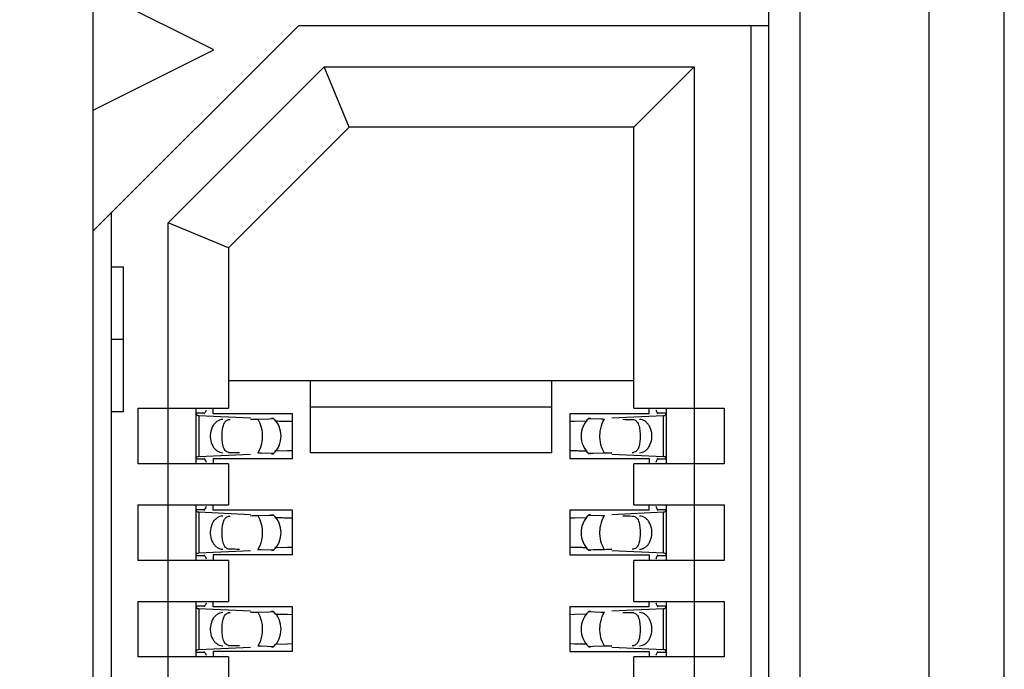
# Model space of a CAD drawing. Header units: inches. Extents: x 0 to 22, y 0 to 17.
# Tile 50 of 61: x 4.347 to 4.669, y 9.892 to 10.104. Entities that reach past the tile are written whole.
import ezdxf

# ---------------------------------------------------------------- set-up
doc = ezdxf.new("R2010")
doc.units = ezdxf.units.IN
doc.header["$LTSCALE"] = 1.21
doc.header["$MEASUREMENT"] = 0
doc.layers.get('0').update_dxf_attribs({"linetype": 'CONTINUOUS'})
doc.layers.add('DIMENSIONS', color=7, linetype='CONTINUOUS')
doc.styles.get("Standard").update_dxf_attribs({"font": 'txt', "width": 0.8})
doc.dimstyles.new('DIMSTYLE_1', dxfattribs={"dimtxt": 0.125, "dimasz": 0.18, "dimexe": 0.18, "dimexo": 0.0625, "dimgap": 0.09, "dimtad": 0, "dimtih": 1, "dimtoh": 1, "dimdec": 3, "dimzin": 4, "dimdsep": 46, "dimtxsty": 'STANDARD', "dimblk": '_FILLED', "dimblk1": '_FILLED', "dimblk2": '_FILLED', "dimcen": 0.09, "dimadec": 0, "dimazin": 0, "dimtp": 0.01, "dimtm": 0.01, "dimtfac": 1, "dimtdec": 3, "dimtofl": 0, "dimtmove": 0, "dimatfit": 3, "dimldrblk": '_FILLED', "dimfxl": 1, "dimtolj": 1, "dimtzin": 4, "dimarcsym": 0})

# ---------------------------------------------------------------- blocks, each defined once
blk = doc.blocks.new('*D16')
at = {"layer": 'DIMENSIONS', "color": 2, "linetype": 'CONTINUOUS'}
blk.add_line((4.337998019, 6.2692184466), (3.445098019, 6.2692184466), dxfattribs=at)
at = {"layer": 'DIMENSIONS', "color": 2, "linetype": 'CONTINUOUS', "insert": (3.382598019, 6.3317184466), "char_height": 0.125, "width": 1.525, "attachment_point": 3, "line_spacing_factor": 0.9}
blk.add_mtext('-4.822{\\Ftxt.shx;\\W1.000000;\\H0.125000; }[122.48]', dxfattribs=at)
blk = doc.blocks.new('_FILLED')
at = {"color": 0, "linetype": 'BYBLOCK'}
blk.add_solid([(0, 0), (-1, 0.1736111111), (-1, -0.1736111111)], dxfattribs=at)
blk = doc.blocks.new('*D17')
at = {"layer": 'DIMENSIONS', "color": 2, "linetype": 'CONTINUOUS'}
for p, q in [((3.7807905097, 6.1477749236), (3.6201636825, 5.9958963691)), ((4.326098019, 6.1477749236), (3.7807905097, 6.1477749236)), ((3.6201636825, 5.9958963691), (3.445098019, 5.9958963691))]:
    blk.add_line(p, q, dxfattribs=at)
at = {"layer": 'DIMENSIONS', "color": 2, "linetype": 'CONTINUOUS', "insert": (3.382598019, 6.0583963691), "char_height": 0.125, "width": 1.525, "attachment_point": 3, "line_spacing_factor": 0.9}
blk.add_mtext('-4.943{\\Ftxt.shx;\\W1.000000;\\H0.125000; }[125.56]', dxfattribs=at)

msp = doc.modelspace()

# ---------------------------------------------------------------- linework, layer by layer
at = {"color": 7, "linetype": 'CONTINUOUS'}
for p, q in [((4.668598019, 6.1997840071), (4.668598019, 10.9006528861)), ((4.643998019, 10.3128365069), (4.643998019, 7.0476003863)), ((4.601998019, 7.0802425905), (4.601998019, 10.2798623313)), ((4.3713366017, 7.385423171), (4.3713366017, 10.2200688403)), ((4.5918090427, 7.385423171), (4.5918090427, 10.2200688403)), ((4.4107066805, 10.0940845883), (4.3713366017, 10.1137696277)), ((4.3713366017, 10.0350294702), (4.4382657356, 10.1019586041)), ((4.5918090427, 10.1019586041), (4.4382657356, 10.1019586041)), ((4.5859035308, 10.1019586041), (4.5859035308, 7.5035334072)), ((4.3713366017, 10.074399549), (4.4107066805, 10.0940845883)), ((4.3957460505, 10.0376714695), (4.4466473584, 10.0885727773)), ((4.4548011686, 10.0688877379), (4.4466473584, 10.0885727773)), ((4.4466473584, 10.0885727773), (4.5673995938, 10.0885727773)), ((4.5673995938, 10.0885727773), (4.5477145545, 10.0688877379)), ((4.5673995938, 10.0885727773), (4.5673995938, 7.516919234)), ((4.4548011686, 10.0688877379), (4.4154310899, 10.0295176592)), ((4.5477145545, 10.0688877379), (4.4548011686, 10.0688877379)), ((4.5477145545, 9.9771554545), (4.5477145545, 10.0688877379)), ((4.3772421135, 7.5035334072), (4.3772421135, 10.040934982)), ((4.3957460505, 7.5678205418), (4.3957460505, 10.0376714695)), ((4.4154310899, 10.0295176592), (4.3957460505, 10.0376714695)), ((4.4154310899, 10.0295176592), (4.4154310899, 9.9771554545)), ((4.3811791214, 10.0232184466), (4.3772421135, 10.0232184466)), ((4.3811791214, 9.9759743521), (4.3811791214, 10.0232184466)), ((4.3811791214, 9.9995963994), (4.3772421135, 9.9995963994)), ((4.4154310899, 9.9862105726), (4.5477145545, 9.9862105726)), ((4.4422027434, 9.9625885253), (4.4422027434, 9.9862105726)), ((4.5209429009, 9.9625885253), (4.5209429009, 9.9862105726)), ((4.3811791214, 9.9759743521), (4.3772421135, 9.9759743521)), ((4.3859035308, 9.9771554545), (4.3859035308, 9.9590452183)), ((4.3859035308, 9.9771554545), (4.4154310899, 9.9771554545)), ((4.4048011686, 9.9771554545), (4.4048011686, 9.9590452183)), ((4.4048011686, 9.9756620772), (4.4077463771, 9.9756620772)), ((4.4048021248, 9.9757203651), (4.404801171, 9.9756517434)), ((4.4048011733, 9.9756502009), (4.4049701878, 9.9750154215)), ((4.4077463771, 9.9756620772), (4.4074563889, 9.9753349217)), ((4.41047046, 9.9753838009), (4.41047046, 9.9771554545)), ((4.4362972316, 9.9753838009), (4.41047046, 9.9753838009)), ((4.4362972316, 9.9608168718), (4.4362972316, 9.9753838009)), ((4.5209429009, 9.9775643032), (4.4422027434, 9.9775643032)), ((4.5268484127, 9.9753838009), (4.5268484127, 9.9608168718)), ((4.5526751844, 9.9753838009), (4.5268484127, 9.9753838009)), ((4.5477145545, 9.9771554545), (4.5772421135, 9.9771554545)), ((4.5526751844, 9.9753838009), (4.5526751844, 9.9771554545)), ((4.5553992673, 9.9756620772), (4.5583444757, 9.9756620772)), ((4.5556892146, 9.975334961), (4.5553992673, 9.9756620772)), ((4.5583028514, 9.9752774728), (4.5583444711, 9.9756502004)), ((4.5583444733, 9.9756517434), (4.5583435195, 9.975720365)), ((4.5583444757, 9.9590452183), (4.5583444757, 9.9771554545)), ((4.5772421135, 9.9771554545), (4.5772421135, 9.9590452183)), ((4.4049701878, 9.9750154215), (4.4051883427, 9.9748739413)), ((4.4051883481, 9.9748758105), (4.4055462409, 9.9748539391)), ((4.4057680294, 9.9748425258), (4.4226511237, 9.9740584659)), ((4.415578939, 9.9734721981), (4.4160108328, 9.9735137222)), ((4.424986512, 9.9736653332), (4.4287344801, 9.9737452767)), ((4.4287344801, 9.9737452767), (4.4301509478, 9.9738374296)), ((4.4301509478, 9.9738374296), (4.4295210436, 9.9738899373)), ((4.4347645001, 9.9729456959), (4.4362810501, 9.9729136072)), ((4.5268645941, 9.9729137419), (4.5283811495, 9.972945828)), ((4.5283811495, 9.972945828), (4.5325393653, 9.9730560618)), ((4.5329946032, 9.9738373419), (4.5370317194, 9.9736840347)), ((4.5336245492, 9.973889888), (4.5330445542, 9.9738508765)), ((4.5404945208, 9.974058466), (4.557377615, 9.9748425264)), ((4.5573776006, 9.9748429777), (4.5577927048, 9.9748648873)), ((4.557957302, 9.9748738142), (4.5583028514, 9.9752774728)), ((4.4101548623, 9.9710062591), (4.4096778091, 9.9696136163)), ((4.5529907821, 9.9651944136), (4.5534678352, 9.9665870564)), ((4.4347644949, 9.9632548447), (4.430606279, 9.963144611)), ((4.4362810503, 9.9632869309), (4.4347644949, 9.9632548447)), ((4.5209429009, 9.9625885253), (4.4422027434, 9.9625885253)), ((4.5283811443, 9.9632549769), (4.5268645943, 9.9632870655)), ((4.5381591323, 9.9625353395), (4.5344111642, 9.962455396)), ((4.5475667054, 9.9627284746), (4.5471348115, 9.9626869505)), ((4.4077463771, 9.9605385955), (4.4048011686, 9.9605385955)), ((4.404801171, 9.9605489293), (4.4048021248, 9.9604803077)), ((4.4048427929, 9.9609232), (4.4048011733, 9.9605504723)), ((4.4051883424, 9.9613268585), (4.4048427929, 9.9609232)), ((4.4057680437, 9.9613576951), (4.4053529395, 9.9613357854)), ((4.4226511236, 9.9621422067), (4.4057680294, 9.9613581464)), ((4.4074564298, 9.9608657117), (4.4077463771, 9.9605385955)), ((4.41047046, 9.9608168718), (4.41047046, 9.9590452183)), ((4.41047046, 9.9608168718), (4.4362972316, 9.9608168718)), ((4.4301510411, 9.9623633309), (4.4261139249, 9.962516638)), ((4.4295210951, 9.9623107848), (4.4301010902, 9.9623497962)), ((4.5268484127, 9.9608168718), (4.5526751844, 9.9608168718)), ((4.5344111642, 9.962455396), (4.5329946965, 9.9623632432)), ((4.5329946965, 9.9623632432), (4.5336246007, 9.9623107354)), ((4.557377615, 9.9613581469), (4.5404945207, 9.9621422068)), ((4.5526751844, 9.9608168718), (4.5526751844, 9.9590452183)), ((4.5553992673, 9.9605385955), (4.5556892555, 9.9608657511)), ((4.5583444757, 9.9605385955), (4.5553992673, 9.9605385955)), ((4.5579572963, 9.9613248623), (4.5575994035, 9.9613467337)), ((4.5581754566, 9.9611852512), (4.5579573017, 9.9613267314)), ((4.5583444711, 9.9605504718), (4.5581754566, 9.9611852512)), ((4.5583435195, 9.9604803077), (4.5583444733, 9.9605489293)), ((4.4154310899, 9.9590452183), (4.3859035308, 9.9590452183)), ((4.4154310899, 9.9590452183), (4.4154310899, 9.9456593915)), ((4.5477145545, 9.9456593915), (4.5477145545, 9.9590452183)), ((4.5772421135, 9.9590452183), (4.5477145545, 9.9590452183)), ((4.3859035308, 9.9456593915), (4.3859035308, 9.9275491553)), ((4.3859035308, 9.9456593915), (4.4154310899, 9.9456593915)), ((4.4048011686, 9.9456593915), (4.4048011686, 9.9275491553)), ((4.4048011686, 9.9441660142), (4.4077463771, 9.9441660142)), ((4.4048021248, 9.9442243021), (4.404801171, 9.9441556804)), ((4.4048011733, 9.9441541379), (4.4049701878, 9.9435193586)), ((4.4049701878, 9.9435193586), (4.4051883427, 9.9433778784)), ((4.4051883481, 9.9433797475), (4.4055462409, 9.9433578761)), ((4.4057680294, 9.9433464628), (4.4226511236, 9.9425624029)), ((4.4077463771, 9.9441660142), (4.4074563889, 9.9438388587)), ((4.41047046, 9.9438877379), (4.41047046, 9.9456593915)), ((4.4362972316, 9.9438877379), (4.41047046, 9.9438877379)), ((4.4362972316, 9.9293208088), (4.4362972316, 9.9438877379)), ((4.5268484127, 9.9438877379), (4.5268484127, 9.9293208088)), ((4.5526751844, 9.9438877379), (4.5268484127, 9.9438877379)), ((4.5404945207, 9.942562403), (4.557377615, 9.9433464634)), ((4.5477145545, 9.9456593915), (4.5772421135, 9.9456593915)), ((4.5526751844, 9.9438877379), (4.5526751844, 9.9456593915)), ((4.5553992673, 9.9441660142), (4.5583444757, 9.9441660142)), ((4.5556892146, 9.943838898), (4.5553992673, 9.9441660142)), ((4.5573776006, 9.9433469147), (4.5577927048, 9.9433688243)), ((4.557957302, 9.9433777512), (4.5583028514, 9.9437814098)), ((4.5583028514, 9.9437814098), (4.5583444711, 9.9441541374)), ((4.5583444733, 9.9441556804), (4.5583435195, 9.9442243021)), ((4.5583444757, 9.9275491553), (4.5583444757, 9.9456593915)), ((4.5772421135, 9.9456593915), (4.5772421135, 9.9275491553)), ((4.415578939, 9.9419761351), (4.4160108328, 9.9420176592)), ((4.424986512, 9.9421692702), (4.4287344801, 9.9422492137)), ((4.4287344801, 9.9422492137), (4.4301509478, 9.9423413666)), ((4.4301509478, 9.9423413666), (4.4295210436, 9.9423938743)), ((4.4347645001, 9.9414496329), (4.4362810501, 9.9414175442)), ((4.5268645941, 9.9414176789), (4.5283811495, 9.941449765)), ((4.5283811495, 9.941449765), (4.5325393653, 9.9415599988)), ((4.5329946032, 9.9423412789), (4.5370317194, 9.9421879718)), ((4.5336245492, 9.942393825), (4.5330445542, 9.9423548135)), ((4.4101548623, 9.9395101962), (4.4096778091, 9.9381175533)), ((4.5529907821, 9.9336983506), (4.5534678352, 9.9350909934)), ((4.4226511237, 9.9306461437), (4.4057680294, 9.9298620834)), ((4.4301510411, 9.9308672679), (4.4261139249, 9.931020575)), ((4.4295210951, 9.9308147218), (4.4301010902, 9.9308537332)), ((4.4347644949, 9.9317587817), (4.430606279, 9.931648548)), ((4.4362810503, 9.9317908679), (4.4347644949, 9.9317587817)), ((4.5283811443, 9.9317589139), (4.5268645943, 9.9317910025)), ((4.5344111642, 9.930959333), (4.5329946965, 9.9308671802)), ((4.5329946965, 9.9308671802), (4.5336246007, 9.9308146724)), ((4.5381591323, 9.9310392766), (4.5344111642, 9.930959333)), ((4.557377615, 9.9298620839), (4.5404945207, 9.9306461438)), ((4.5475667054, 9.9312324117), (4.5471348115, 9.9311908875)), ((4.4154310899, 9.9275491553), (4.3859035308, 9.9275491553)), ((4.4077463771, 9.9290425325), (4.4048011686, 9.9290425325)), ((4.404801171, 9.9290528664), (4.4048021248, 9.9289842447)), ((4.4048427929, 9.929427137), (4.4048011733, 9.9290544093)), ((4.4051883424, 9.9298307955), (4.4048427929, 9.929427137)), ((4.4057680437, 9.9298616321), (4.4053529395, 9.9298397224)), ((4.4074564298, 9.9293696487), (4.4077463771, 9.9290425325)), ((4.41047046, 9.9293208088), (4.41047046, 9.9275491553)), ((4.4362972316, 9.9293208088), (4.41047046, 9.9293208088)), ((4.4154310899, 9.9275491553), (4.4154310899, 9.9141633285)), ((4.5268484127, 9.9293208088), (4.5526751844, 9.9293208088)), ((4.5477145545, 9.9141633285), (4.5477145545, 9.9275491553)), ((4.5772421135, 9.9275491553), (4.5477145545, 9.9275491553)), ((4.5526751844, 9.9293208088), (4.5526751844, 9.9275491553)), ((4.5553992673, 9.9290425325), (4.5556892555, 9.9293696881)), ((4.5583444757, 9.9290425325), (4.5553992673, 9.9290425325)), ((4.5579572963, 9.9298287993), (4.5575994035, 9.9298506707)), ((4.5581754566, 9.9296891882), (4.5579573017, 9.9298306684)), ((4.5583444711, 9.9290544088), (4.5581754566, 9.9296891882)), ((4.5583435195, 9.9289842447), (4.5583444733, 9.9290528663)), ((4.3859035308, 9.9141633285), (4.3859035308, 9.8960530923)), ((4.3859035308, 9.9141633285), (4.4154310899, 9.9141633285)), ((4.4048011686, 9.9141633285), (4.4048011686, 9.8960530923)), ((4.4048011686, 9.9126699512), (4.4077463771, 9.9126699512)), ((4.4048021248, 9.9127282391), (4.404801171, 9.9126596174)), ((4.4048011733, 9.9126580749), (4.4049701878, 9.9120232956)), ((4.4049701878, 9.9120232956), (4.4051883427, 9.9118818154)), ((4.4051883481, 9.9118836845), (4.4055462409, 9.9118618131)), ((4.4057680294, 9.9118503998), (4.4226511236, 9.9110663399)), ((4.4077463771, 9.9126699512), (4.4074563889, 9.9123427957)), ((4.41047046, 9.9123916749), (4.41047046, 9.9141633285)), ((4.4362972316, 9.9123916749), (4.41047046, 9.9123916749)), ((4.4362972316, 9.8978247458), (4.4362972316, 9.9123916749)), ((4.5268484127, 9.9123916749), (4.5268484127, 9.8978247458)), ((4.5526751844, 9.9123916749), (4.5268484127, 9.9123916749)), ((4.5404945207, 9.91106634), (4.557377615, 9.9118504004)), ((4.5477145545, 9.9141633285), (4.5772421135, 9.9141633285)), ((4.5526751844, 9.9123916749), (4.5526751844, 9.9141633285)), ((4.5553992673, 9.9126699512), (4.5583444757, 9.9126699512)), ((4.5556892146, 9.912342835), (4.5553992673, 9.9126699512)), ((4.5573776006, 9.9118508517), (4.5577927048, 9.9118727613)), ((4.557957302, 9.9118816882), (4.5583028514, 9.9122853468)), ((4.5583028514, 9.9122853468), (4.5583444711, 9.9126580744)), ((4.5583444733, 9.9126596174), (4.5583435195, 9.9127282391)), ((4.5583444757, 9.8960530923), (4.5583444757, 9.9141633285)), ((4.5772421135, 9.9141633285), (4.5772421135, 9.8960530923)), ((4.4101548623, 9.9080141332), (4.4096778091, 9.9066214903)), ((4.415578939, 9.9104800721), (4.4160108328, 9.9105215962)), ((4.424986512, 9.9106732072), (4.4287344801, 9.9107531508)), ((4.4287344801, 9.9107531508), (4.4301509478, 9.9108453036)), ((4.4301509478, 9.9108453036), (4.4295210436, 9.9108978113)), ((4.4347645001, 9.9099535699), (4.4362810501, 9.9099214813)), ((4.5268645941, 9.9099216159), (4.5283811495, 9.909953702)), ((4.5283811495, 9.909953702), (4.5325393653, 9.9100639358)), ((4.5329946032, 9.9108452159), (4.5370317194, 9.9106919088)), ((4.5336245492, 9.910897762), (4.5330445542, 9.9108587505)), ((4.5529907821, 9.9022022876), (4.5534678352, 9.9035949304)), ((4.4051883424, 9.8983347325), (4.4048427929, 9.897931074)), ((4.4057680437, 9.8983655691), (4.4053529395, 9.8983436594)), ((4.4226511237, 9.8991500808), (4.4057680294, 9.8983660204)), ((4.4301510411, 9.8993712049), (4.4261139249, 9.899524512)), ((4.4295210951, 9.8993186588), (4.4301010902, 9.8993576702)), ((4.4347644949, 9.9002627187), (4.430606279, 9.900152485)), ((4.4362810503, 9.9002948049), (4.4347644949, 9.9002627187)), ((4.5283811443, 9.9002628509), (4.5268645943, 9.9002949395)), ((4.5344111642, 9.89946327), (4.5329946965, 9.8993711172)), ((4.5329946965, 9.8993711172), (4.5336246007, 9.8993186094)), ((4.5381591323, 9.8995432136), (4.5344111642, 9.89946327)), ((4.557377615, 9.8983660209), (4.5404945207, 9.8991500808)), ((4.5475667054, 9.8997363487), (4.5471348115, 9.8996948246)), ((4.5579572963, 9.8983327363), (4.5575994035, 9.8983546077)), ((4.5581754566, 9.8981931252), (4.5579573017, 9.8983346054)), ((4.4154310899, 9.8960530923), (4.3859035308, 9.8960530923)), ((4.4077463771, 9.8975464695), (4.4048011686, 9.8975464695)), ((4.404801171, 9.8975568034), (4.4048021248, 9.8974881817)), ((4.4048427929, 9.897931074), (4.4048011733, 9.8975583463)), ((4.4074564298, 9.8978735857), (4.4077463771, 9.8975464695)), ((4.41047046, 9.8978247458), (4.41047046, 9.8960530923)), ((4.4362972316, 9.8978247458), (4.41047046, 9.8978247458)), ((4.4154310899, 9.8960530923), (4.4154310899, 9.8826672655)), ((4.5268484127, 9.8978247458), (4.5526751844, 9.8978247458)), ((4.5477145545, 9.8826672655), (4.5477145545, 9.8960530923)), ((4.5772421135, 9.8960530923), (4.5477145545, 9.8960530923)), ((4.5526751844, 9.8978247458), (4.5526751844, 9.8960530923)), ((4.5553992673, 9.8975464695), (4.5556892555, 9.8978736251)), ((4.5583444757, 9.8975464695), (4.5553992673, 9.8975464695)), ((4.5583444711, 9.8975583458), (4.5581754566, 9.8981931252)), ((4.5583435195, 9.8974881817), (4.5583444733, 9.8975568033))]:
    msp.add_line(p, q, dxfattribs=at)
at = {"color": 9, "linetype": 'CONTINUOUS'}
for p, q in [((4.4057680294, 9.9748425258), (4.4057680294, 9.9613581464)), ((4.4154310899, 9.9735137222), (4.4160108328, 9.9735137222)), ((4.5377476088, 9.9729537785), (4.5381591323, 9.9736653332)), ((4.5471348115, 9.9735137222), (4.5477145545, 9.9735137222)), ((4.557377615, 9.9613581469), (4.557377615, 9.9748425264)), ((4.4160108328, 9.9626869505), (4.4154310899, 9.9626869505)), ((4.4253980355, 9.9632468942), (4.4249865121, 9.9625353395)), ((4.5477145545, 9.9626869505), (4.5471348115, 9.9626869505)), ((4.4057680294, 9.9433464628), (4.4057680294, 9.9298620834)), ((4.557377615, 9.9298620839), (4.557377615, 9.9433464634)), ((4.4154310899, 9.9420176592), (4.4160108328, 9.9420176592)), ((4.5377476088, 9.9414577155), (4.5381591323, 9.9421692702)), ((4.5471348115, 9.9420176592), (4.5477145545, 9.9420176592)), ((4.4160108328, 9.9311908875), (4.4154310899, 9.9311908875)), ((4.4253980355, 9.9317508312), (4.4249865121, 9.9310392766)), ((4.5477145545, 9.9311908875), (4.5471348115, 9.9311908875)), ((4.4057680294, 9.9118503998), (4.4057680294, 9.8983660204)), ((4.557377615, 9.8983660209), (4.557377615, 9.9118504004)), ((4.4154310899, 9.9105215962), (4.4160108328, 9.9105215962)), ((4.5377476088, 9.9099616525), (4.5381591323, 9.9106732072)), ((4.5471348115, 9.9105215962), (4.5477145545, 9.9105215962)), ((4.4160108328, 9.8996948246), (4.4154310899, 9.8996948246)), ((4.4253980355, 9.9002547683), (4.4249865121, 9.8995432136)), ((4.5477145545, 9.8996948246), (4.5471348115, 9.8996948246))]:
    msp.add_line(p, q, dxfattribs=at)
at = {"color": 7, "linetype": 'CONTINUOUS'}
for centre, radius, start, end in [((4.4073462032, 10.0090264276), 0.0342198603, 266.9848544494, 267.3566322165), ((4.4247578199, 9.9681003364), 0.0078740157, 313.2313990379, 46.7695386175), ((4.4392244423, 10.2342389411), 0.2613250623, 268.110127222, 268.3298669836), ((4.4415281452, 10.314581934), 0.3417010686, 268.3363875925, 268.5821634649), ((4.4473029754, 10.5418839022), 0.5690763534, 268.5671778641, 268.7374983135), ((4.5383878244, 9.9681003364), 0.0078740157, 133.2313990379, 226.7695386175), ((4.5447413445, 10.4044624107), 0.4308473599, 268.9746889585, 269.1246374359), ((4.4184042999, 9.531738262), 0.4308473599, 88.9746889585, 89.1246374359), ((4.515842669, 9.3943167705), 0.5690763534, 88.5671778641, 88.7374983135), ((4.5216174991, 9.6216187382), 0.3417010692, 88.3363875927, 88.5821634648), ((4.5239212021, 9.7019617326), 0.2613250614, 88.1101272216, 88.329866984), ((4.5557994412, 9.9271742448), 0.0342198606, 86.9848544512, 87.3566322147), ((4.4073462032, 9.9775303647), 0.0342198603, 266.9848544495, 267.3566322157), ((4.4247578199, 9.9366042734), 0.0078740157, 313.2313990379, 46.7695386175), ((4.4392244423, 10.2027428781), 0.2613250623, 268.110127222, 268.3298669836), ((4.4415281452, 10.283085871), 0.3417010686, 268.3363875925, 268.5821634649), ((4.4473029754, 10.5103878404), 0.5690763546, 268.5671778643, 268.7374983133), ((4.5383878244, 9.9366042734), 0.0078740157, 133.2313990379, 226.7695386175), ((4.5447413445, 10.3729663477), 0.4308473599, 268.9746889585, 269.1246374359), ((4.4184042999, 9.500242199), 0.4308473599, 88.9746889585, 89.1246374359), ((4.515842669, 9.3628207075), 0.5690763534, 88.5671778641, 88.7374983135), ((4.5216174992, 9.590122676), 0.3417010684, 88.3363875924, 88.582163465), ((4.5239212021, 9.6704656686), 0.2613250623, 88.110127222, 88.3298669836), ((4.5557994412, 9.8956781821), 0.0342198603, 86.9848544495, 87.3566322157), ((4.4073462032, 9.9460343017), 0.0342198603, 266.9848544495, 267.3566322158), ((4.4247578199, 9.9051082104), 0.0078740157, 313.2313990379, 46.7695386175), ((4.4392244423, 10.1712468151), 0.2613250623, 268.110127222, 268.3298669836), ((4.4415281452, 10.251589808), 0.3417010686, 268.3363875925, 268.5821634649), ((4.4473029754, 10.4788917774), 0.5690763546, 268.5671778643, 268.7374983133), ((4.5383878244, 9.9051082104), 0.0078740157, 133.2313990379, 226.7695386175), ((4.5447413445, 10.3414702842), 0.4308473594, 268.9746889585, 269.1246374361), ((4.4184042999, 9.468746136), 0.4308473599, 88.9746889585, 89.1246374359), ((4.515842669, 9.3313246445), 0.5690763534, 88.5671778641, 88.7374983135), ((4.5216174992, 9.558626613), 0.3417010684, 88.3363875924, 88.582163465), ((4.5239212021, 9.6389696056), 0.2613250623, 88.110127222, 88.3298669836), ((4.5557994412, 9.8641821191), 0.0342198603, 86.9848544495, 87.3566322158)]:
    msp.add_arc(centre, radius, start, end, dxfattribs=at)
for centre, major_axis, ratio, start_param, end_param in [((4.4066085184, 9.9866832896), (0, 0.0118110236), 0.2679491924, -2.7738167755, -2.5765937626), ((4.556537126, 9.9866832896), (0, 0.0118110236), 0.2679491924, -3.706593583, -3.5093685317), ((4.0883510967, 9.9681003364), (0.4711895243, 0.0078735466), 0.0001824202, -0.7820906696, -0.7749796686), ((4.8747945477, 9.9681003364), (0.4711895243, -0.0078735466), 0.0001824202, -2.3486536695, -2.3397535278), ((4.0883510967, 9.9681003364), (0.4711895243, -0.0078735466), 0.0001824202, 0.7929389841, 0.8018391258), ((4.8747945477, 9.9681003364), (0.4711895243, 0.0078735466), 0.0001824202, 2.359501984, 2.366612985), ((4.4066085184, 9.9495173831), (0, 0.0118110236), 0.2679491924, -0.5650009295, -0.3677758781), ((4.556537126, 9.9495173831), (-0, 0.0118110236), 0.2679491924, 0.3677758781, 0.564998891), ((4.4066085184, 9.9551872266), (0, 0.0118110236), 0.2679491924, -2.7738167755, -2.5765937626), ((4.556537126, 9.9551872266), (-0, 0.0118110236), 0.2679491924, -3.706593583, -3.5093685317), ((4.0883510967, 9.9366042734), (0.4711895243, 0.0078735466), 0.0001824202, -0.7820906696, -0.7749796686), ((4.8747945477, 9.9366042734), (0.4711895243, -0.0078735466), 0.0001824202, -2.3486536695, -2.3397535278), ((4.0883510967, 9.9366042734), (0.4711895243, -0.0078735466), 0.0001824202, 0.7929389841, 0.8018391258), ((4.8747945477, 9.9366042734), (0.4711895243, 0.0078735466), 0.0001824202, 2.359501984, 2.366612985), ((4.4066085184, 9.9180213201), (0, 0.0118110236), 0.2679491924, -0.5650009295, -0.3677758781), ((4.556537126, 9.9180213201), (-0, 0.0118110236), 0.2679491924, 0.3677758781, 0.564998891), ((4.4066085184, 9.9236911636), (0, 0.0118110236), 0.2679491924, -2.7738167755, -2.5765937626), ((4.556537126, 9.9236911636), (-0, 0.0118110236), 0.2679491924, -3.706593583, -3.5093685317), ((4.0883510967, 9.9051082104), (0.4711895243, 0.0078735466), 0.0001824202, -0.7820906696, -0.7749796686), ((4.8747945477, 9.9051082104), (0.4711895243, -0.0078735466), 0.0001824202, -2.3486536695, -2.3397535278), ((4.0883510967, 9.9051082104), (0.4711895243, -0.0078735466), 0.0001824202, 0.7929389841, 0.8018391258), ((4.8747945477, 9.9051082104), (0.4711895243, 0.0078735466), 0.0001824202, 2.359501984, 2.366612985), ((4.4066085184, 9.8865252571), (-0, 0.0118110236), 0.2679491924, -0.5650009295, -0.3677758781), ((4.556537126, 9.8865252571), (-0, 0.0118110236), 0.2679491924, 0.3677758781, 0.564998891)]:
    msp.add_ellipse(centre, major_axis=major_axis, ratio=ratio, start_param=start_param, end_param=end_param, dxfattribs=at)
for points, knots in [([(4.4135608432, 9.9735137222), (4.4132207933, 9.9735080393), (4.4125230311, 9.9733786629), (4.4115669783, 9.9728559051), (4.4107462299, 9.9720469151), (4.4103308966, 9.9713717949), (4.4101548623, 9.9710062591)], [0, 0, 0, 0, 0.229791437, 0.4696702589, 0.7258733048, 1, 1, 1, 1]), ([(4.4133856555, 9.9687592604), (4.4134078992, 9.9693453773), (4.4135021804, 9.9704207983), (4.4137937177, 9.9716857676), (4.414177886, 9.9724952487), (4.4145366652, 9.9729668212), (4.4150084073, 9.9733150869), (4.4153825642, 9.9734360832), (4.415578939, 9.9734721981)], [0, 0, 0, 0, 0.3145836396, 0.5783093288, 0.6903244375, 0.7929302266, 0.8929102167, 1, 1, 1, 1]), ([(4.5471348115, 9.9735137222), (4.5474279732, 9.9735087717), (4.5478611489, 9.9734366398), (4.5483494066, 9.9731669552), (4.5487531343, 9.972814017), (4.5491419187, 9.9722002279), (4.5493310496, 9.9716438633), (4.5494128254, 9.9713417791)], [0, 0, 0, 0, 0.2575080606, 0.3729976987, 0.4863784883, 0.7251431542, 1, 1, 1, 1]), ([(4.5534678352, 9.9665870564), (4.5536449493, 9.9673907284), (4.5537108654, 9.9690439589), (4.5531032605, 9.9709895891), (4.5522300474, 9.9722399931), (4.551442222, 9.9729452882), (4.5505459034, 9.9733969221), (4.5499004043, 9.9735084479), (4.5495848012, 9.9735137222)], [0, 0, 0, 0, 0.2761150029, 0.5429829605, 0.6674054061, 0.7841211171, 0.8940953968, 1, 1, 1, 1]), ([(4.4096778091, 9.9696136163), (4.4095006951, 9.9688099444), (4.4094347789, 9.9671567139), (4.4100423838, 9.9652110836), (4.4109155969, 9.9639606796), (4.4117034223, 9.9632553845), (4.412599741, 9.9628037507), (4.4132452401, 9.9626922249), (4.4135608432, 9.9626869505)], [0, 0, 0, 0, 0.2761150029, 0.5429829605, 0.6674054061, 0.7841211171, 0.8940953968, 1, 1, 1, 1]), ([(4.5494128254, 9.9713417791), (4.5495730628, 9.9707498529), (4.5497594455, 9.9694465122), (4.5497863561, 9.9681361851), (4.5497599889, 9.9674414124)], [0, 0, 0, 0, 0.468650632, 1, 1, 1, 1]), ([(4.413732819, 9.9648588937), (4.4135725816, 9.9654508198), (4.4133861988, 9.9667541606), (4.4133592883, 9.9680644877), (4.4133856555, 9.9687592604)], [0, 0, 0, 0, 0.468650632, 1, 1, 1, 1]), ([(4.5497599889, 9.9674414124), (4.5497377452, 9.9668552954), (4.5496434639, 9.9657798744), (4.5493519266, 9.9645149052), (4.5489677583, 9.963705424), (4.5486089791, 9.9632338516), (4.548137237, 9.9628855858), (4.5477630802, 9.9627645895), (4.5475667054, 9.9627284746)], [0, 0, 0, 0, 0.3145836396, 0.5783093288, 0.6903244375, 0.7929302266, 0.8929102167, 1, 1, 1, 1]), ([(4.4160108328, 9.9626869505), (4.4157176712, 9.962691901), (4.4152844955, 9.9627640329), (4.4147962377, 9.9630337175), (4.4143925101, 9.9633866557), (4.4140037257, 9.9640004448), (4.4138145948, 9.9645568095), (4.413732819, 9.9648588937)], [0, 0, 0, 0, 0.2575080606, 0.3729976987, 0.4863784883, 0.7251431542, 1, 1, 1, 1]), ([(4.5495848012, 9.9626869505), (4.5499248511, 9.9626926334), (4.5506226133, 9.9628220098), (4.551578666, 9.9633447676), (4.5523994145, 9.9641537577), (4.5528147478, 9.9648288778), (4.5529907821, 9.9651944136)], [0, 0, 0, 0, 0.229791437, 0.4696702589, 0.7258733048, 1, 1, 1, 1]), ([(4.4135608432, 9.9420176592), (4.4132207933, 9.9420119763), (4.4125230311, 9.9418825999), (4.4115669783, 9.9413598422), (4.4107462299, 9.9405508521), (4.4103308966, 9.9398757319), (4.4101548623, 9.9395101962)], [0, 0, 0, 0, 0.229791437, 0.4696702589, 0.7258733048, 1, 1, 1, 1]), ([(4.4133856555, 9.9372631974), (4.4134078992, 9.9378493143), (4.4135021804, 9.9389247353), (4.4137937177, 9.9401897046), (4.414177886, 9.9409991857), (4.4145366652, 9.9414707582), (4.4150084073, 9.941819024), (4.4153825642, 9.9419400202), (4.415578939, 9.9419761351)], [0, 0, 0, 0, 0.3145836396, 0.5783093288, 0.6903244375, 0.7929302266, 0.8929102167, 1, 1, 1, 1]), ([(4.5471348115, 9.9420176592), (4.5474279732, 9.9420127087), (4.5478611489, 9.9419405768), (4.5483494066, 9.9416708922), (4.5487531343, 9.941317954), (4.5491419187, 9.9407041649), (4.5493310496, 9.9401478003), (4.5494128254, 9.9398457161)], [0, 0, 0, 0, 0.2575080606, 0.3729976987, 0.4863784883, 0.7251431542, 1, 1, 1, 1]), ([(4.5534678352, 9.9350909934), (4.5536449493, 9.9358946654), (4.5537108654, 9.9375478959), (4.5531032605, 9.9394935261), (4.5522300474, 9.9407439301), (4.551442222, 9.9414492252), (4.5505459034, 9.9419008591), (4.5499004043, 9.9420123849), (4.5495848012, 9.9420176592)], [0, 0, 0, 0, 0.2761150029, 0.5429829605, 0.6674054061, 0.7841211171, 0.8940953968, 1, 1, 1, 1]), ([(4.4096778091, 9.9381175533), (4.4095006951, 9.9373138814), (4.4094347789, 9.9356606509), (4.4100423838, 9.9337150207), (4.4109155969, 9.9324646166), (4.4117034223, 9.9317593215), (4.412599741, 9.9313076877), (4.4132452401, 9.9311961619), (4.4135608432, 9.9311908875)], [0, 0, 0, 0, 0.2761150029, 0.5429829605, 0.6674054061, 0.7841211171, 0.8940953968, 1, 1, 1, 1]), ([(4.413732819, 9.9333628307), (4.4135725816, 9.9339547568), (4.4133861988, 9.9352580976), (4.4133592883, 9.9365684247), (4.4133856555, 9.9372631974)], [0, 0, 0, 0, 0.468650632, 1, 1, 1, 1]), ([(4.5494128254, 9.9398457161), (4.5495730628, 9.9392537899), (4.5497594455, 9.9379504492), (4.5497863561, 9.9366401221), (4.5497599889, 9.9359453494)], [0, 0, 0, 0, 0.468650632, 1, 1, 1, 1]), ([(4.5497599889, 9.9359453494), (4.5497377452, 9.9353592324), (4.5496434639, 9.9342838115), (4.5493519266, 9.9330188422), (4.5489677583, 9.932209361), (4.5486089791, 9.9317377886), (4.548137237, 9.9313895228), (4.5477630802, 9.9312685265), (4.5475667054, 9.9312324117)], [0, 0, 0, 0, 0.3145836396, 0.5783093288, 0.6903244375, 0.7929302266, 0.8929102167, 1, 1, 1, 1]), ([(4.5495848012, 9.9311908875), (4.5499248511, 9.9311965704), (4.5506226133, 9.9313259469), (4.551578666, 9.9318487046), (4.5523994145, 9.9326576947), (4.5528147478, 9.9333328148), (4.5529907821, 9.9336983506)], [0, 0, 0, 0, 0.229791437, 0.4696702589, 0.7258733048, 1, 1, 1, 1]), ([(4.4160108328, 9.9311908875), (4.4157176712, 9.931195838), (4.4152844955, 9.9312679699), (4.4147962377, 9.9315376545), (4.4143925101, 9.9318905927), (4.4140037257, 9.9325043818), (4.4138145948, 9.9330607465), (4.413732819, 9.9333628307)], [0, 0, 0, 0, 0.2575080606, 0.3729976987, 0.4863784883, 0.7251431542, 1, 1, 1, 1]), ([(4.4135608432, 9.9105215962), (4.4132207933, 9.9105159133), (4.4125230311, 9.9103865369), (4.4115669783, 9.9098637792), (4.4107462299, 9.9090547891), (4.4103308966, 9.9083796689), (4.4101548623, 9.9080141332)], [0, 0, 0, 0, 0.229791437, 0.4696702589, 0.7258733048, 1, 1, 1, 1]), ([(4.4133856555, 9.9057671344), (4.4134078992, 9.9063532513), (4.4135021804, 9.9074286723), (4.4137937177, 9.9086936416), (4.414177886, 9.9095031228), (4.4145366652, 9.9099746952), (4.4150084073, 9.910322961), (4.4153825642, 9.9104439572), (4.415578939, 9.9104800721)], [0, 0, 0, 0, 0.3145836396, 0.5783093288, 0.6903244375, 0.7929302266, 0.8929102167, 1, 1, 1, 1]), ([(4.5471348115, 9.9105215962), (4.5474279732, 9.9105166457), (4.5478611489, 9.9104445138), (4.5483494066, 9.9101748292), (4.5487531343, 9.909821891), (4.5491419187, 9.9092081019), (4.5493310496, 9.9086517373), (4.5494128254, 9.9083496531)], [0, 0, 0, 0, 0.2575080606, 0.3729976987, 0.4863784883, 0.7251431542, 1, 1, 1, 1]), ([(4.5494128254, 9.9083496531), (4.5495730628, 9.9077577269), (4.5497594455, 9.9064543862), (4.5497863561, 9.9051440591), (4.5497599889, 9.9044492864)], [0, 0, 0, 0, 0.468650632, 1, 1, 1, 1]), ([(4.5534678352, 9.9035949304), (4.5536449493, 9.9043986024), (4.5537108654, 9.9060518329), (4.5531032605, 9.9079974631), (4.5522300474, 9.9092478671), (4.551442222, 9.9099531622), (4.5505459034, 9.9104047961), (4.5499004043, 9.9105163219), (4.5495848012, 9.9105215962)], [0, 0, 0, 0, 0.2761150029, 0.5429829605, 0.6674054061, 0.7841211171, 0.8940953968, 1, 1, 1, 1]), ([(4.4096778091, 9.9066214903), (4.4095006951, 9.9058178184), (4.4094347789, 9.9041645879), (4.4100423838, 9.9022189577), (4.4109155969, 9.9009685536), (4.4117034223, 9.9002632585), (4.412599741, 9.8998116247), (4.4132452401, 9.8997000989), (4.4135608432, 9.8996948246)], [0, 0, 0, 0, 0.2761150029, 0.5429829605, 0.6674054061, 0.7841211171, 0.8940953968, 1, 1, 1, 1]), ([(4.413732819, 9.9018667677), (4.4135725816, 9.9024586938), (4.4133861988, 9.9037620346), (4.4133592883, 9.9050723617), (4.4133856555, 9.9057671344)], [0, 0, 0, 0, 0.468650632, 1, 1, 1, 1]), ([(4.4160108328, 9.8996948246), (4.4157176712, 9.899699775), (4.4152844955, 9.8997719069), (4.4147962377, 9.9000415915), (4.4143925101, 9.9003945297), (4.4140037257, 9.9010083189), (4.4138145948, 9.9015646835), (4.413732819, 9.9018667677)], [0, 0, 0, 0, 0.2575080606, 0.3729976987, 0.4863784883, 0.7251431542, 1, 1, 1, 1]), ([(4.5497599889, 9.9044492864), (4.5497377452, 9.9038631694), (4.5496434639, 9.9027877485), (4.5493519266, 9.9015227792), (4.5489677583, 9.900713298), (4.5486089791, 9.9002417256), (4.548137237, 9.8998934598), (4.5477630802, 9.8997724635), (4.5475667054, 9.8997363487)], [0, 0, 0, 0, 0.3145836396, 0.5783093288, 0.6903244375, 0.7929302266, 0.8929102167, 1, 1, 1, 1]), ([(4.5495848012, 9.8996948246), (4.5499248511, 9.8997005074), (4.5506226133, 9.8998298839), (4.551578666, 9.9003526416), (4.5523994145, 9.9011616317), (4.5528147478, 9.9018367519), (4.5529907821, 9.9022022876)], [0, 0, 0, 0, 0.229791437, 0.4696702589, 0.7258733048, 1, 1, 1, 1])]:
    msp.add_open_spline(points, degree=3, knots=knots, dxfattribs=at)
at = {"color": 9, "linetype": 'CONTINUOUS'}
for points, knots in [([(4.4249865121, 9.9736653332), (4.4255352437, 9.9728247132), (4.4263281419, 9.9708340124), (4.4265254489, 9.9687182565), (4.4264822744, 9.9676252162)], [0, 0, 0, 0, 0.4785423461, 1, 1, 1, 1]), ([(4.53666337, 9.9685754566), (4.5366789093, 9.9689688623), (4.5368122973, 9.9704722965), (4.5372393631, 9.9719601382), (4.5377476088, 9.9729537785)], [0, 0, 0, 0, 0.260772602, 1, 1, 1, 1]), ([(4.4264822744, 9.9676252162), (4.4264667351, 9.9672318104), (4.426333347, 9.9657283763), (4.4259062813, 9.9642405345), (4.4253980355, 9.9632468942)], [0, 0, 0, 0, 0.260772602, 1, 1, 1, 1]), ([(4.5381591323, 9.9625353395), (4.5376104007, 9.9633759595), (4.5368175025, 9.9653666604), (4.5366201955, 9.9674824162), (4.53666337, 9.9685754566)], [0, 0, 0, 0, 0.4785423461, 1, 1, 1, 1]), ([(4.4249865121, 9.9421692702), (4.4255352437, 9.9413286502), (4.4263281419, 9.9393379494), (4.4265254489, 9.9372221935), (4.4264822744, 9.9361291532)], [0, 0, 0, 0, 0.4785423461, 1, 1, 1, 1]), ([(4.53666337, 9.9370793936), (4.5366789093, 9.9374727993), (4.5368122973, 9.9389762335), (4.5372393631, 9.9404640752), (4.5377476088, 9.9414577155)], [0, 0, 0, 0, 0.260772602, 1, 1, 1, 1]), ([(4.5381591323, 9.9310392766), (4.5376104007, 9.9318798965), (4.5368175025, 9.9338705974), (4.5366201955, 9.9359863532), (4.53666337, 9.9370793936)], [0, 0, 0, 0, 0.4785423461, 1, 1, 1, 1]), ([(4.4264822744, 9.9361291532), (4.4264667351, 9.9357357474), (4.426333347, 9.9342323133), (4.4259062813, 9.9327444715), (4.4253980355, 9.9317508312)], [0, 0, 0, 0, 0.260772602, 1, 1, 1, 1]), ([(4.4249865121, 9.9106732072), (4.4255352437, 9.9098325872), (4.4263281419, 9.9078418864), (4.4265254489, 9.9057261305), (4.4264822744, 9.9046330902)], [0, 0, 0, 0, 0.4785423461, 1, 1, 1, 1]), ([(4.53666337, 9.9055833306), (4.5366789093, 9.9059767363), (4.5368122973, 9.9074801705), (4.5372393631, 9.9089680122), (4.5377476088, 9.9099616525)], [0, 0, 0, 0, 0.260772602, 1, 1, 1, 1]), ([(4.5381591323, 9.8995432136), (4.5376104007, 9.9003838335), (4.5368175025, 9.9023745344), (4.5366201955, 9.9044902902), (4.53666337, 9.9055833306)], [0, 0, 0, 0, 0.4785423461, 1, 1, 1, 1]), ([(4.4264822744, 9.9046330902), (4.4264667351, 9.9042396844), (4.426333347, 9.9027362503), (4.4259062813, 9.9012484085), (4.4253980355, 9.9002547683)], [0, 0, 0, 0, 0.260772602, 1, 1, 1, 1])]:
    msp.add_open_spline(points, degree=3, knots=knots, dxfattribs=at)

# ---------------------------------------------------------------- dimensions: what is measured, and where the dimension line sits
at = {"layer": 'DIMENSIONS', "color": 2, "linetype": 'CONTINUOUS'}
for feature_location, offset, origin, picture, middle in [((4.337998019, 6.2692184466), (-0.8928999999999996, 0), (4.400498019, 11.0912184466), '*D16', (2.370098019, 6.2692184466)), ((4.326098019, 6.1477749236), (-0.8809999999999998, -0.15187855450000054), (4.388598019, 11.0912184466), '*D17', (2.370098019, 5.9958963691))]:
    dim = msp.add_ordinate_dim(feature_location=feature_location, offset=offset, dtype=0, origin=origin, text='-<>', dimstyle='DIMSTYLE_1', dxfattribs=at)
    dim.commit()
    dim.dimension.update_dxf_attribs({"geometry": picture, "text_midpoint": middle})

doc.saveas('drawing.dxf')
